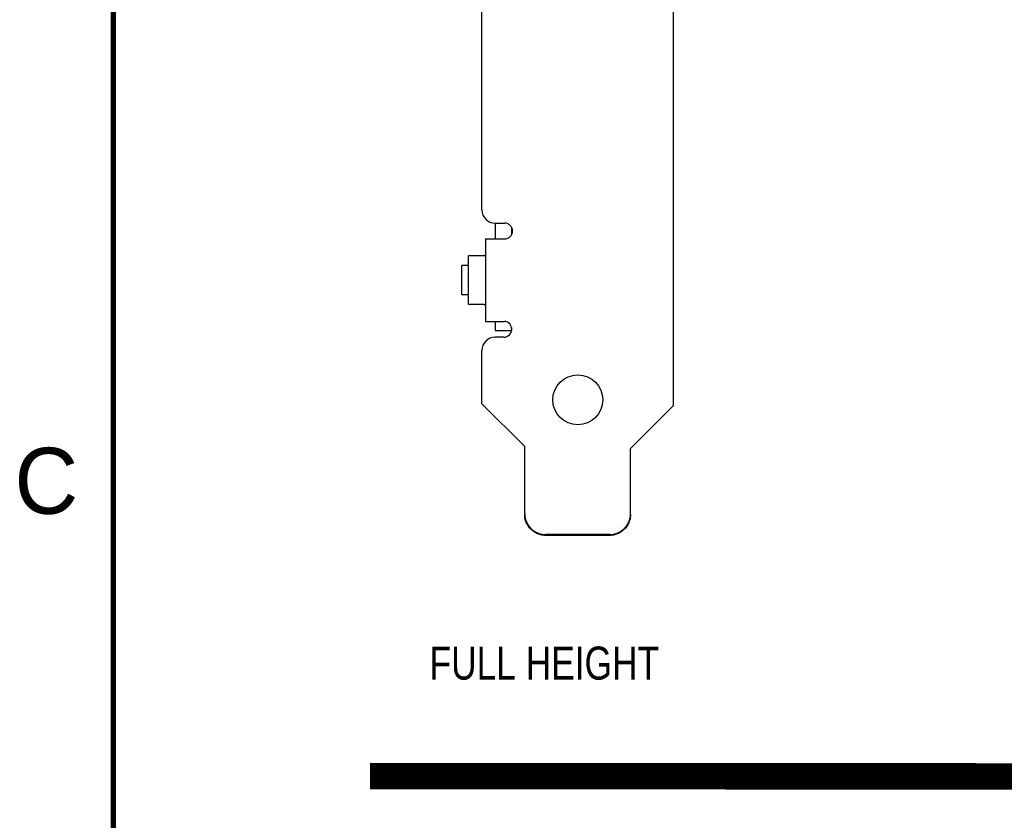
# Model space of a CAD drawing. Header units: inches. Extents: x 0 to 22, y 0 to 17.
# Tile 17 of 65: x 0.1 to 3.9, y 9.5 to 12.5. Entities that reach past the tile are written whole.
import ezdxf

# ---------------------------------------------------------------- set-up
doc = ezdxf.new("R2010")
doc.units = ezdxf.units.IN
doc.header["$LTSCALE"] = 1.21
doc.header["$MEASUREMENT"] = 0
doc.layers.get('0').update_dxf_attribs({"linetype": 'CONTINUOUS'})
doc.layers.add('DETAIL', color=7, linetype='CONTINUOUS')
doc.styles.get("Standard").update_dxf_attribs({"font": 'txt', "width": 0.8})
doc.styles.add('TEXTSTYLE_2', font='txt')

msp = doc.modelspace()

# ---------------------------------------------------------------- linework, layer by layer
at = {"color": 3, "linetype": 'CONTINUOUS'}
for p, q in [((2.6209, 15.0496), (2.6209, 11.0336)), ((1.8959, 11.7756), (1.8959, 13.3656)), ((1.9459, 11.7256), (1.9819, 11.7256)), ((1.9099, 11.6656), (1.9819, 11.6656)), ((1.9099, 11.6656), (1.9099, 11.3536)), ((1.9049, 11.6016), (1.8449, 11.6016)), ((1.8449, 11.4176), (1.8449, 11.6016)), ((1.9049, 11.4176), (1.8449, 11.4176)), ((1.9099, 11.3536), (1.9809, 11.3536)), ((1.9789, 11.2936), (1.9459, 11.2936)), ((1.8959, 11.0416), (1.8959, 11.2436)), ((2.0579, 10.8796), (1.8959, 11.0416)), ((2.6209, 11.0336), (2.4589, 10.8716)), ((2.0579, 10.626), (2.0579, 10.8796)), ((2.4589, 10.626), (2.4589, 10.8716)), ((2.3789, 10.5463), (2.1379, 10.5463))]:
    msp.add_line(p, q, dxfattribs=at)
at = {"color": 7, "linetype": 'CONTINUOUS'}
for p, q in [((1.9459, 11.7256), (1.9459, 11.6656)), ((2.0079, 11.7105), (2.0079, 11.6806)), ((1.8449, 11.5656), (1.8199, 11.5656)), ((1.8199, 11.4536), (1.8199, 11.5656)), ((1.8449, 11.4536), (1.8199, 11.4536)), ((1.9459, 11.3536), (1.9459, 11.3196)), ((1.9459, 11.3196), (2.0079, 11.3196)), ((2.0079, 11.3299), (2.0079, 11.3196)), ((2.3789, 10.5432), (2.1379, 10.5432))]:
    msp.add_line(p, q, dxfattribs=at)
at = {"color": 7, "linetype": 'CONTINUOUS', "const_width": 0.02}
msp.add_lwpolyline([(0.5, 16.5), (0.5, 0.5)], dxfattribs=at)
at = {"color": 3, "linetype": 'CONTINUOUS'}
msp.add_circle((2.2589, 11.0566), 0.0945, dxfattribs=at)
for centre, radius, start, end in [((1.9459, 11.7756), 0.05, 180, 270), ((1.9819, 11.6956), 0.03, 270, 90), ((1.9049, 11.6066), 0.005, 270, 360), ((1.9049, 11.4126), 0.005, 0, 90), ((1.9789, 11.3236), 0.03, 270, 86.1774), ((1.9459, 11.2436), 0.05, 90, 180), ((2.38, 10.626), 0.0789, 357.7472, 359.9984)]:
    msp.add_arc(centre, radius, start, end, dxfattribs=at)
for points, knots in [([(2.0579, 10.626), (2.0579, 10.6208), (2.0587, 10.613), (2.0612, 10.6028), (2.0639, 10.5955), (2.0672, 10.5884), (2.0726, 10.5794), (2.081, 10.5693), (2.0911, 10.561), (2.1001, 10.5556), (2.1072, 10.5523), (2.1146, 10.5496), (2.1248, 10.5471), (2.1327, 10.5463), (2.1379, 10.5463)], [0, 0, 0, 0, 0.124648, 0.18713, 0.249587, 0.312041, 0.374513, 0.499391, 0.624361, 0.686946, 0.749551, 0.812193, 0.874885, 1, 1, 1, 1]), ([(2.3789, 10.5463), (2.384, 10.5463), (2.3917, 10.547), (2.4016, 10.5495), (2.4088, 10.552), (2.4158, 10.5552), (2.4224, 10.559), (2.4286, 10.5635), (2.4363, 10.5701), (2.443, 10.5779), (2.4485, 10.5865), (2.452, 10.5933), (2.4548, 10.6004), (2.4576, 10.6102), (2.4586, 10.6178), (2.4588, 10.6229)], [0, 0, 0, 0, 0.125084, 0.187762, 0.25039, 0.312981, 0.37555, 0.438107, 0.500643, 0.625504, 0.687967, 0.750407, 0.812843, 0.875299, 1, 1, 1, 1])]:
    msp.add_open_spline(points, degree=3, knots=knots, dxfattribs=at)
at = {"color": 7, "linetype": 'CONTINUOUS'}
for points, knots in [([(2.1379, 10.5432), (2.1327, 10.5432), (2.1248, 10.5439), (2.1146, 10.5465), (2.1072, 10.5491), (2.1001, 10.5525), (2.0911, 10.5578), (2.081, 10.5661), (2.0726, 10.5763), (2.0672, 10.5852), (2.0639, 10.5923), (2.0612, 10.5997), (2.0587, 10.6098), (2.0579, 10.6177), (2.0579, 10.6229)], [0, 0, 0, 0, 0.125115, 0.187807, 0.250449, 0.313054, 0.375639, 0.500609, 0.625487, 0.687959, 0.750413, 0.81287, 0.875352, 1, 1, 1, 1]), ([(2.4589, 10.6229), (2.4589, 10.6177), (2.4581, 10.6098), (2.4556, 10.5997), (2.4529, 10.5923), (2.4495, 10.5852), (2.4442, 10.5763), (2.4358, 10.5661), (2.4256, 10.5578), (2.4167, 10.5525), (2.4095, 10.5491), (2.4021, 10.5465), (2.392, 10.5439), (2.3841, 10.5432), (2.3789, 10.5432)], [0, 0, 0, 0, 0.124648, 0.18713, 0.249587, 0.312041, 0.374513, 0.499391, 0.624361, 0.686946, 0.749551, 0.812193, 0.874885, 1, 1, 1, 1])]:
    msp.add_open_spline(points, degree=3, knots=knots, dxfattribs=at)
at = {"layer": 'DETAIL', "color": 7, "linetype": 'CONTINUOUS', "const_width": 0.1}
msp.add_lwpolyline([(1.4718, 9.6316), (20.428, 9.6256)], dxfattribs=at)

# ---------------------------------------------------------------- texts
at = {"color": 2, "linetype": 'CONTINUOUS', "insert": (0.125, 10.875), "char_height": 0.25, "width": 0.25, "attachment_point": 1, "line_spacing_factor": 0.9, "style": 'TEXTSTYLE_2'}
msp.add_mtext('C', dxfattribs=at)
at = {"layer": 'DETAIL', "color": 2, "linetype": 'CONTINUOUS', "insert": (1.6975, 10.1223), "char_height": 0.125, "width": 1.1, "attachment_point": 1, "line_spacing_factor": 0.9}
msp.add_mtext('FULL HEIGHT', dxfattribs=at)

doc.saveas('drawing.dxf')
